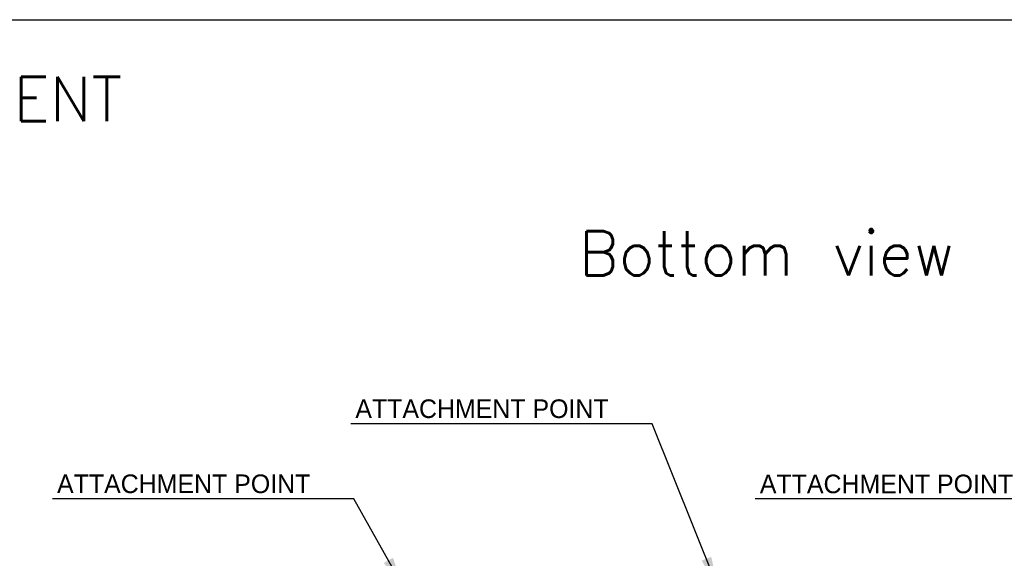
# Model space of a CAD drawing. Header units: millimetres. Extents: x 0 to 39025, y 0 to 11880.
# Tile 31 of 54: x 25982 to 28096, y 6687 to 7845. Entities that reach past the tile are written whole.
import ezdxf

# ---------------------------------------------------------------- set-up
doc = ezdxf.new("R2010")
doc.units = ezdxf.units.MM
doc.layers.add('ANOTACIJE', color=7, linetype='Continuous')
doc.layers.add('FORMAT', color=7, linetype='Continuous')
doc.styles.add('SLDTEXTSTYLE0', font='txt', dxfattribs={"bigfont": 'bigfont'})
doc.styles.add('SLDTEXTSTYLE1', font='txt')
doc.dimstyles.new('SLDDIMSTYLE3', dxfattribs={"dimtxt": 0.18, "dimasz": 3.414889, "dimexe": 0, "dimexo": 0.0625, "dimgap": 0, "dimtad": 0, "dimtih": 1, "dimtoh": 1, "dimdec": 0, "dimrnd": 1e-09, "dimzin": 0, "dimdsep": 46, "dimtxsty": 'Standard', "dimsah": 1, "dimcen": 0.09, "dimadec": 0, "dimazin": 0, "dimtfac": 3.414889, "dimtdec": 0, "dimtofl": 0, "dimtmove": 0, "dimatfit": 3, "dimfxl": 1, "dimfrac": 2, "dimtolj": 1, "dimtzin": 0, "dimarcsym": 0})

msp = doc.modelspace()

# ---------------------------------------------------------------- linework, layer by layer
at = {"layer": 'ANOTACIJE', "color": 0}
for p, q in [((27340, 6976.5), (26692.6, 6976.5)), ((26699.6, 6815.2), (26052.3, 6815.2)), ((28208.4, 6814.9), (27561.1, 6814.9))]:
    msp.add_line(p, q, dxfattribs=at)
at = {"layer": 'FORMAT', "ltscale": 27}
msp.add_line((23499.5, 7844.6), (32611.7, 7844.6), dxfattribs=at)

# ---------------------------------------------------------------- texts
at = {"layer": 'ANOTACIJE', "color": 0, "insert": (23603.8, 7721.8), "char_height": 95.25, "width": 2933.868, "attachment_point": 1, "style": 'SLDTEXTSTYLE0'}
msp.add_mtext('CONNECTIONS AND DEVICE ATTACHMENT POINTS OVERVIEW', dxfattribs=at)
at = {"layer": 'ANOTACIJE', "color": 0, "attachment_point": 1}
for s, insert, char_height, style in [('Bottom view', (27182.2, 7390.5), 95.25, 'SLDTEXTSTYLE0'), ('ATTACHMENT POINT', (26702.6, 7028.7), 40, 'SLDTEXTSTYLE1'), ('ATTACHMENT POINT', (26062.2, 6867.4), 40, 'SLDTEXTSTYLE1'), ('ATTACHMENT POINT', (27571, 6867.1), 40, 'SLDTEXTSTYLE1')]:
    msp.add_mtext(s, dxfattribs=dict(at, insert=insert, char_height=char_height, style=style))

# ---------------------------------------------------------------- leaders
at = {"layer": 'ANOTACIJE', "color": 7}
for points in [[(27481.7, 6622.9), (27340, 6976.5)], [(26806.7, 6623.2), (26699.6, 6815.2)]]:
    msp.add_leader(points, dimstyle='SLDDIMSTYLE3', override={"dimscale": 20}, dxfattribs=at)

doc.saveas('drawing.dxf')
